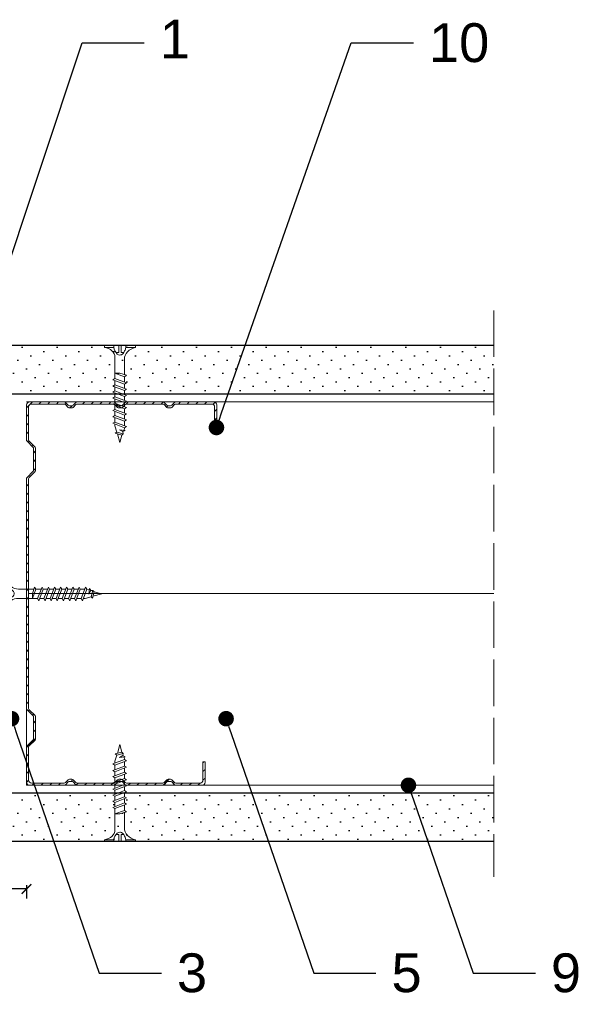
# Model space of a CAD drawing. Header units: millimetres. Extents: x 1776 to 2793, y 1041 to 1933.
# Tile 9 of 9: x 2649 to 2793, y 1679 to 1933. Entities that reach past the tile are written whole.
import ezdxf
from ezdxf import colors
from ezdxf.entities.mleader import LeaderData, LeaderLine
from ezdxf.math import Vec2, Vec3

# ---------------------------------------------------------------- set-up
doc = ezdxf.new("R2010")
doc.units = ezdxf.units.MM
doc.linetypes.add('ACAD_ISO02W100', pattern=[15, 12, -3])
for name, color, linetype, lineweight in [('_ISOVER WELNA', 7, 'BATTING', 9), ('_RIGIPS AKCESORIA', 7, 'Continuous', 18), ('_RIGIPS G-K', 7, 'Continuous', 25), ('_RIGIPS PROFIL', 7, 'Continuous', 18), ('OPISY', 7, 'Continuous', 9), ('PRZERYWANA', 7, 'ACAD_ISO02W100', 9), ('WYMIARY', 7, 'Continuous', 25)]:
    doc.layers.add(name, color=color, linetype=linetype, lineweight=lineweight)
doc.styles.get("Standard").update_dxf_attribs({"font": 'arial.ttf'})
doc.linetypes.add('BATTING', pattern='A,0.00254,-2.54,[134,ltypeshp.shx,S=2.54,R=0,X=-2.54,Y=0],-5.08,[134,ltypeshp.shx,S=2.54,R=180,X=2.54,Y=0],-2.54', length=10.16254)
doc.dimstyles.new('ISO-25', dxfattribs={"dimtxt": 5, "dimasz": 2.5, "dimexe": 2.5, "dimexo": 0.625, "dimtad": 1, "dimtxsty": 'Standard', "dimblk": 'ARCHTICK', "dimcen": 2.5, "dimadec": 0, "dimazin": 0, "dimtfac": 1, "dimtmove": 0, "dimatfit": 3, "dimfxl": 1, "dimfxlon": 1, "dimarcsym": 0})
pattern_1 = [(315, (165.0837, 0), (3.367596, 1.122532), [0, -3.175])]

# ---------------------------------------------------------------- blocks, each defined once
blk = doc.blocks.new('TN 25')
at = {"layer": '_RIGIPS AKCESORIA'}
for p, q in [((0, -0.84), (0, 7.16)), ((0, 7.16), (0.46, 7.16)), ((0.46, 7.16), (0.46, 4.78)), ((0.46, 4.78), (0, 4.78)), ((0, 3.5), (1.77, 3.5)), ((0, 2.83), (1.77, 2.83)), ((1.77, 3.5), (1.77, 4.2)), ((1.77, 2.83), (1.77, 2.18)), ((3.02, 4.46), (8.47, 4.46)), ((7.12, 4.46), (7.12, 3.18)), ((8.03, 2.01), (7.12, 4.46)), ((7.12, 3.18), (7.65, 1.53)), ((8.47, 4.46), (8.79, 5)), ((9.61, 1.51), (8.47, 4.46)), ((8.79, 5), (9.93, 2.01)), ((9, 4.46), (10.1, 4.46)), ((10.1, 4.46), (10.41, 5)), ((11.23, 1.51), (10.1, 4.46)), ((10.41, 5), (11.56, 2.01)), ((10.62, 4.46), (11.67, 4.46)), ((11.67, 4.46), (11.99, 5)), ((12.81, 1.51), (11.67, 4.46)), ((11.99, 5), (13.14, 2.01)), ((12.2, 4.46), (13.21, 4.46)), ((13.21, 4.46), (13.52, 5)), ((14.34, 1.51), (13.21, 4.46)), ((13.52, 5), (14.67, 2.01)), ((13.73, 4.46), (14.8, 4.46)), ((14.8, 4.46), (15.12, 5)), ((15.94, 1.51), (14.8, 4.46)), ((15.12, 5), (16.26, 2.01)), ((15.33, 4.46), (16.42, 4.46)), ((16.42, 4.46), (16.73, 5)), ((17.55, 1.51), (16.42, 4.46)), ((16.73, 5), (17.88, 2.01)), ((16.94, 4.46), (17.99, 4.46)), ((17.99, 4.46), (18.31, 5)), ((19.13, 1.51), (17.99, 4.46)), ((18.31, 5), (19.45, 2.01)), ((18.52, 4.46), (19.68, 4.46)), ((19.68, 4.46), (20, 5)), ((20.82, 1.51), (19.68, 4.46)), ((20, 5), (21.14, 2.01)), ((20.21, 4.46), (20.7, 4.46)), ((20.7, 4.46), (22.28, 3.98)), ((21.85, 1.83), (21.67, 3.28)), ((21.67, 3.28), (22.14, 2.4)), ((22.28, 3.98), (22.56, 4.37)), ((22.7, 2.36), (22.28, 3.98)), ((22.56, 4.37), (23.03, 2.71)), ((23.03, 2.71), (22.7, 2.36)), ((22.71, 3.85), (25, 3.24)), ((25, 3.24), (23.03, 2.71)), ((0.46, 1.64), (0, 1.64)), ((0.46, -0.84), (0.46, 1.64)), ((7.49, 2.01), (3.55, 2.01)), ((7.65, 1.53), (8.03, 2.01)), ((9.41, 2.01), (8.03, 2.01)), ((9.93, 2.01), (9.61, 1.51)), ((11.04, 2.01), (9.93, 2.01)), ((11.56, 2.01), (11.23, 1.51)), ((12.61, 2.01), (11.56, 2.01)), ((13.14, 2.01), (12.81, 1.51)), ((14.15, 2.01), (13.14, 2.01)), ((14.67, 2.01), (14.34, 1.51)), ((15.74, 2.01), (14.67, 2.01)), ((16.26, 2.01), (15.94, 1.51)), ((17.36, 2.01), (16.26, 2.01)), ((17.88, 2.01), (17.55, 1.51)), ((18.93, 2.01), (17.88, 2.01)), ((19.45, 2.01), (19.13, 1.51)), ((19.45, 2.01), (20.62, 2.01)), ((21.14, 2.01), (20.82, 1.51)), ((21.14, 2.01), (21.81, 2.12)), ((22.14, 2.4), (21.85, 1.83)), ((22.7, 2.36), (22.14, 2.4)), ((0, -0.84), (0.46, -0.84))]:
    blk.add_line(p, q, dxfattribs=at)
for centre, major_axis, ratio, start_param, end_param in [((3.09, 7.67), (0.17, 3.2), 0.826134, 1.773653, 3.180586), ((-0.04, 0.9), (0, 3.93), 0.848176, -0.720942, -0.151112), ((1.66, 3.18), (0, 0.895), 0.848176, -1.552777, -0.720942), ((1.66, 3.18), (0, 0.895), 0.848176, 3.862535, 4.730408), ((3.37, -1.57), (0.28, 3.57), 0.832181, 0.035984, 1.430787), ((-2.73, 15.91), (0, 14.76), 0.848176, 3.399396, 3.475072), ((0.59, 4.62), (0, 2.81), 0.848176, 3.475072, 3.862535)]:
    blk.add_ellipse(centre, major_axis=major_axis, ratio=ratio, start_param=start_param, end_param=end_param, dxfattribs=at)
blk = doc.blocks.new('CW 100 ULTRASTIL')
h = blk.add_hatch()
h.set_pattern_fill('ANSI31', color=256, scale=0.5, style=0)
h.paths.add_polyline_path([(179.46, 109.85, -0.198912), (179.6, 110.2), (181.11, 111.71, 0.198912), (181.26, 112.06), (181.26, 117.65, 0.198912), (181.11, 118), (179.6, 119.51, -0.198912), (179.46, 119.86), (179.46, 128.31, -0.414214), (180.26, 129.11), (188.58, 129.11, -0.198912), (188.93, 128.96), (189.64, 128.25, 0.198912), (189.99, 128.11), (190.58, 128.11, 0.198912), (190.93, 128.25), (191.64, 128.96, -0.198912), (191.99, 129.11), (201.28, 129.11, -0.198912), (201.63, 128.96), (202.34, 128.25, 0.198912), (202.69, 128.11), (203.28, 128.11, 0.198912), (203.63, 128.25), (204.34, 128.96, -0.198912), (204.69, 129.11), (213.98, 129.11, -0.198912), (214.33, 128.96), (215.04, 128.25, 0.198912), (215.39, 128.11), (215.98, 128.11, 0.198912), (216.33, 128.25), (217.04, 128.96, -0.198912), (217.39, 129.11), (226.56, 129.11, -0.414214), (227.36, 128.31), (227.36, 123.66), (227.91, 123.66), (227.91, 128.86, 0.414214), (227.11, 129.66), (217.39, 129.66, 0.198912), (217.04, 129.51), (216.33, 128.8, -0.198912), (215.98, 128.66), (215.39, 128.66, -0.198912), (215.04, 128.8), (214.33, 129.51, 0.198912), (213.98, 129.66), (204.69, 129.66, 0.198912), (204.34, 129.51), (203.63, 128.8, -0.198912), (203.28, 128.66), (202.69, 128.66, -0.198912), (202.34, 128.8), (201.63, 129.51, 0.198912), (201.28, 129.66), (191.99, 129.66, 0.198912), (191.64, 129.51), (190.93, 128.8, -0.198912), (190.58, 128.66), (189.99, 128.66, -0.198912), (189.64, 128.8), (188.93, 129.51, 0.198912), (188.58, 129.66), (179.71, 129.66, 0.414214), (178.91, 128.86), (178.91, 119.86, 0.198912), (179.05, 119.51), (180.56, 118, -0.198912), (180.71, 117.65), (180.71, 112.06, -0.198912), (180.56, 111.71), (179.05, 110.2, 0.198912), (178.91, 109.85), (178.91, 50.66, 0.198912), (179.05, 50.31), (180.56, 48.8, -0.198912), (180.71, 48.45), (180.71, 42.86, -0.198912), (180.56, 42.51), (179.05, 41, 0.198912), (178.91, 40.65), (178.91, 31.66, 0.414214), (179.71, 30.86), (188.58, 30.86, 0.198912), (188.93, 31), (189.64, 31.71, -0.198912), (189.99, 31.86), (190.58, 31.86, -0.198912), (190.93, 31.71), (191.64, 31, 0.198912), (191.99, 30.86), (201.28, 30.86, 0.198912), (201.63, 31), (202.34, 31.71, -0.198912), (202.69, 31.86), (203.28, 31.86, -0.198912), (203.63, 31.71), (204.34, 31, 0.198912), (204.69, 30.86), (213.98, 30.86, 0.198912), (214.33, 31), (215.04, 31.71, -0.198912), (215.39, 31.86), (215.98, 31.86, -0.198912), (216.33, 31.71), (217.04, 31, 0.198912), (217.39, 30.86), (224.11, 30.86, 0.414214), (224.91, 31.66), (224.91, 36.86), (224.36, 36.86), (224.36, 32.21, -0.414214), (223.56, 31.41), (217.39, 31.41, -0.198912), (217.04, 31.55), (216.33, 32.26, 0.198912), (215.98, 32.41), (215.39, 32.41, 0.198912), (215.04, 32.26), (214.33, 31.55, -0.198912), (213.98, 31.41), (204.69, 31.41, -0.198912), (204.34, 31.55), (203.63, 32.26, 0.198912), (203.28, 32.41), (202.69, 32.41, 0.198912), (202.34, 32.26), (201.63, 31.55, -0.198912), (201.28, 31.41), (191.99, 31.41, -0.198912), (191.64, 31.55), (190.93, 32.26, 0.198912), (190.58, 32.41), (189.99, 32.41, 0.198912), (189.64, 32.26), (188.93, 31.55, -0.198912), (188.58, 31.41), (180.26, 31.41, -0.414214), (179.46, 32.21), (179.46, 40.65, -0.198912), (179.6, 41), (181.11, 42.51, 0.198912), (181.26, 42.86), (181.26, 48.45, 0.198912), (181.11, 48.8), (179.6, 50.31, -0.198912), (179.46, 50.66)])
at = {"layer": '_RIGIPS PROFIL'}
for p, q in [((188.58, 129.66), (179.71, 129.66)), ((188.93, 129.51), (189.64, 128.8)), ((191.64, 129.51), (190.93, 128.8)), ((201.28, 129.66), (191.99, 129.66)), ((201.63, 129.51), (202.34, 128.8)), ((204.34, 129.51), (203.63, 128.8)), ((204.69, 129.66), (213.98, 129.66)), ((214.33, 129.51), (215.04, 128.8)), ((217.04, 129.51), (216.33, 128.8)), ((227.11, 129.66), (217.39, 129.66)), ((178.91, 128.86), (178.91, 119.86)), ((179.46, 128.31), (179.46, 119.86)), ((188.58, 129.11), (180.26, 129.11)), ((188.93, 128.96), (189.64, 128.25)), ((190.58, 128.66), (189.99, 128.66)), ((190.58, 128.11), (189.99, 128.11)), ((191.64, 128.96), (190.93, 128.25)), ((201.28, 129.11), (191.99, 129.11)), ((201.63, 128.96), (202.34, 128.25)), ((203.28, 128.66), (202.69, 128.66)), ((203.28, 128.11), (202.69, 128.11)), ((204.34, 128.96), (203.63, 128.25)), ((204.69, 129.11), (213.98, 129.11)), ((214.33, 128.96), (215.04, 128.25)), ((215.98, 128.66), (215.39, 128.66)), ((215.98, 128.11), (215.39, 128.11)), ((217.04, 128.96), (216.33, 128.25)), ((226.56, 129.11), (217.39, 129.11)), ((227.36, 123.66), (227.36, 128.31)), ((227.91, 123.66), (227.91, 128.86)), ((227.36, 123.66), (227.91, 123.66)), ((180.56, 118), (179.05, 119.51)), ((181.11, 118), (179.6, 119.51)), ((180.71, 117.65), (180.71, 112.06)), ((181.26, 117.65), (181.26, 112.06)), ((180.56, 111.71), (179.05, 110.2)), ((181.11, 111.71), (179.6, 110.2)), ((178.91, 109.85), (178.91, 50.66)), ((179.46, 109.85), (179.46, 50.66)), ((180.56, 48.8), (179.05, 50.31)), ((181.11, 48.8), (179.6, 50.31)), ((180.71, 42.86), (180.71, 48.45)), ((181.26, 42.86), (181.26, 48.45)), ((178.91, 31.66), (178.91, 40.65)), ((180.56, 42.51), (179.05, 41)), ((179.46, 32.21), (179.46, 40.65)), ((181.11, 42.51), (179.6, 41)), ((224.36, 36.86), (224.36, 32.21)), ((224.36, 36.86), (224.91, 36.86)), ((224.91, 36.86), (224.91, 31.66)), ((188.58, 30.86), (179.71, 30.86)), ((188.58, 31.41), (180.26, 31.41)), ((188.93, 31.55), (189.64, 32.26)), ((188.93, 31), (189.64, 31.71)), ((190.58, 32.41), (189.99, 32.41)), ((190.58, 31.86), (189.99, 31.86)), ((191.64, 31.55), (190.93, 32.26)), ((191.64, 31), (190.93, 31.71)), ((201.28, 31.41), (191.99, 31.41)), ((201.28, 30.86), (191.99, 30.86)), ((201.63, 31.55), (202.34, 32.26)), ((201.63, 31), (202.34, 31.71)), ((203.28, 32.41), (202.69, 32.41)), ((203.28, 31.86), (202.69, 31.86)), ((204.34, 31.55), (203.63, 32.26)), ((204.34, 31), (203.63, 31.71)), ((204.69, 31.41), (213.98, 31.41)), ((204.69, 30.86), (213.98, 30.86)), ((214.33, 31.55), (215.04, 32.26)), ((214.33, 31), (215.04, 31.71)), ((215.98, 32.41), (215.39, 32.41)), ((215.98, 31.86), (215.39, 31.86)), ((217.04, 31.55), (216.33, 32.26)), ((217.04, 31), (216.33, 31.71)), ((223.56, 31.41), (217.39, 31.41)), ((224.11, 30.86), (217.39, 30.86))]:
    blk.add_line(p, q, dxfattribs=at)
for centre, radius, start, end in [((179.71, 128.86), 0.8, 90, 180), ((188.58, 129.16), 0.5, 45, 90), ((191.99, 129.16), 0.5, 90, 135), ((201.28, 129.16), 0.5, 45, 90), ((204.69, 129.16), 0.5, 90, 135), ((213.98, 129.16), 0.5, 45, 90), ((217.39, 129.16), 0.5, 90, 135), ((227.11, 128.86), 0.8, 0, 90), ((180.26, 128.31), 0.8, 90, 180), ((188.58, 128.61), 0.5, 45, 90), ((189.99, 129.16), 0.5, 225, 270), ((189.99, 128.61), 0.5, 225, 270), ((190.58, 129.16), 0.5, 270, 315), ((190.58, 128.61), 0.5, 270, 315), ((191.99, 128.61), 0.5, 90, 135), ((201.28, 128.61), 0.5, 45, 90), ((202.69, 129.16), 0.5, 225, 270), ((202.69, 128.61), 0.5, 225, 270), ((203.28, 129.16), 0.5, 270, 315), ((203.28, 128.61), 0.5, 270, 315), ((204.69, 128.61), 0.5, 90, 135), ((213.98, 128.61), 0.5, 45, 90), ((215.39, 129.16), 0.5, 225, 270), ((215.39, 128.61), 0.5, 225, 270), ((215.98, 129.16), 0.5, 270, 315), ((215.98, 128.61), 0.5, 270, 315), ((217.39, 128.61), 0.5, 90, 135), ((226.56, 128.31), 0.8, 0, 90), ((179.41, 119.86), 0.5, 180, 225), ((179.96, 119.86), 0.5, 180, 225), ((180.21, 117.65), 0.5, 0, 45), ((180.76, 117.65), 0.5, 0, 45), ((180.21, 112.06), 0.5, 315, 0), ((180.76, 112.06), 0.5, 315, 0), ((179.41, 109.85), 0.5, 135, 180), ((179.96, 109.85), 0.5, 135, 180), ((179.41, 50.66), 0.5, 180, 225), ((179.96, 50.66), 0.5, 180, 225), ((180.21, 48.45), 0.5, 0, 45), ((180.76, 48.45), 0.5, 0, 45), ((179.41, 40.65), 0.5, 135, 180), ((179.96, 40.65), 0.5, 135, 180), ((180.21, 42.86), 0.5, 315, 0), ((180.76, 42.86), 0.5, 315, 0), ((179.71, 31.66), 0.8, 180, 270), ((180.26, 32.21), 0.8, 180, 270), ((188.58, 31.91), 0.5, 270, 315), ((188.58, 31.36), 0.5, 270, 315), ((189.99, 31.91), 0.5, 90, 135), ((189.99, 31.36), 0.5, 90, 135), ((190.58, 31.91), 0.5, 45, 90), ((190.58, 31.36), 0.5, 45, 90), ((191.99, 31.91), 0.5, 225, 270), ((191.99, 31.36), 0.5, 225, 270), ((201.28, 31.91), 0.5, 270, 315), ((201.28, 31.36), 0.5, 270, 315), ((202.69, 31.91), 0.5, 90, 135), ((202.69, 31.36), 0.5, 90, 135), ((203.28, 31.91), 0.5, 45, 90), ((203.28, 31.36), 0.5, 45, 90), ((204.69, 31.91), 0.5, 225, 270), ((204.69, 31.36), 0.5, 225, 270), ((213.98, 31.91), 0.5, 270, 315), ((213.98, 31.36), 0.5, 270, 315), ((215.39, 31.91), 0.5, 90, 135), ((215.39, 31.36), 0.5, 90, 135), ((215.98, 31.91), 0.5, 45, 90), ((215.98, 31.36), 0.5, 45, 90), ((217.39, 31.91), 0.5, 225, 270), ((217.39, 31.36), 0.5, 225, 270), ((223.56, 32.21), 0.8, 270, 0), ((224.11, 31.66), 0.8, 270, 0)]:
    blk.add_arc(centre, radius, start, end, dxfattribs=at)
blk = doc.blocks.new('_Dot')
at = {"color": 0, "linetype": 'ByBlock', "lineweight": -2}
blk.add_line((-0.5, 0), (-1, 0), dxfattribs=at)
at = {"color": 0, "linetype": 'ByBlock', "const_width": 0.5}
blk.add_lwpolyline([(-0.25, 0, 1), (0.25, 0, 1)], format="xyb", close=True, dxfattribs=at)
blk = doc.blocks.new('_ArchTick')
at = {"color": 0, "linetype": 'ByBlock', "const_width": 0.15}
blk.add_lwpolyline([(-0.5, -0.5), (0.5, 0.5)], dxfattribs=at)
blk = doc.blocks.new('*D22')
at = {"layer": 'Defpoints', "color": 0, "transparency": 16777216}
for p in [(2650.36, 1735.87), (2631.86, 1733.87), (2631.86, 1709.15)]:
    blk.add_point(p, dxfattribs=at)
at = {"layer": 'WYMIARY', "color": 0, "lineweight": -2, "transparency": 16777216}
for p, q in [((2631.86, 1710.15), (2631.86, 1706.65)), ((2650.36, 1709.15), (2631.86, 1709.15)), ((2650.36, 1710.15), (2650.36, 1706.65))]:
    blk.add_line(p, q, dxfattribs=at)
at = {"layer": 'WYMIARY', "color": 0, "lineweight": -2, "transparency": 16777216, "xscale": 2.5, "yscale": 2.5, "zscale": 2.5, "rotation": 180}
blk.add_blockref('_ArchTick', (2631.86, 1709.15), dxfattribs=at)
at = {"layer": 'WYMIARY', "color": 0, "lineweight": -2, "transparency": 16777216, "xscale": 2.5, "yscale": 2.5, "zscale": 2.5}
blk.add_blockref('_ArchTick', (2650.36, 1709.15), dxfattribs=at)
at = {"layer": 'WYMIARY', "color": 0, "transparency": 16777216, "insert": (2641.11, 1712.31), "char_height": 5, "attachment_point": 5}
blk.add_mtext('a', dxfattribs=at)

msp = doc.modelspace()

# ---------------------------------------------------------------- hatches: boundary and pattern name
at = {"layer": '_RIGIPS G-K'}
h = msp.add_hatch(dxfattribs=at)
h.set_pattern_fill('DOTS', color=256, scale=2, angle=-45, style=0)
h.set_pattern_definition(pattern_1)
h.paths.add_polyline_path([(2770.709, 1849.166), (2567.856, 1849.166), (2567.856, 1836.666), (2770.709, 1836.666)])
h = msp.add_hatch(dxfattribs=at)
h.set_pattern_fill('DOTS', color=256, scale=2, angle=-45, style=0)
h.set_pattern_definition(pattern_1)
h.paths.add_polyline_path([(2770.709, 1733.866), (2565.356, 1733.866), (2565.356, 1721.366), (2770.709, 1721.366)])

# ---------------------------------------------------------------- linework, layer by layer
at = {"layer": '_ISOVER WELNA', "ltscale": 4.8}
msp.add_line((2770.709, 1785.266), (2650.906, 1785.266), dxfattribs=at)
at = {"layer": '_RIGIPS G-K'}
for p, q in [((2770.709, 1849.166), (2567.856, 1849.166)), ((2770.709, 1836.666), (2525.356, 1836.666)), ((2770.709, 1733.866), (2525.356, 1733.866)), ((2770.709, 1721.366), (2565.356, 1721.366))]:
    msp.add_line(p, q, dxfattribs=at)
at = {"layer": '_RIGIPS PROFIL'}
for p, q in [((2770.709, 1834.666), (2650.356, 1834.666)), ((2650.356, 1809.666), (2650.356, 1735.866)), ((2770.709, 1735.866), (2650.356, 1735.866))]:
    msp.add_line(p, q, dxfattribs=at)
at = {"layer": 'PRZERYWANA'}
msp.add_line((2770.709, 1858.266), (2770.709, 1712.266), dxfattribs=at)

# ---------------------------------------------------------------- block references
at = {"layer": '_RIGIPS AKCESORIA', "xscale": -1}
for p, rotation in [((2677.601, 1849.166), 90), ((2644.753, 1788.431), 180)]:
    msp.add_blockref('TN 25', p, dxfattribs=dict(at, rotation=rotation))
at = {"layer": '_RIGIPS AKCESORIA', "rotation": 90}
msp.add_blockref('TN 25', (2677.601, 1721.366), dxfattribs=at)
at = {"layer": '_RIGIPS PROFIL'}
msp.add_blockref('CW 100 ULTRASTIL', (2471.449, 1705.009), dxfattribs=at)

# ---------------------------------------------------------------- dimensions: what is measured, and where the dimension line sits
at = {"layer": 'WYMIARY'}
dim = msp.add_linear_dim(base=(2631.856, 1709.147), p1=(2650.356, 1735.866), p2=(2631.856, 1733.866), text='a', dimstyle='ISO-25', override={"dimtad": 3, "dimtmove": 2}, dxfattribs=at)
dim.commit()
dim.dimension.update_dxf_attribs({"geometry": '*D22', "text_midpoint": (2641.106, 1712.312)})

# ---------------------------------------------------------------- leaders
at = {"layer": 'OPISY'}
ml = msp.add_multileader_mtext('Standard', dxfattribs=at)
ml.set_content('1', color=256)
ml.set_leader_properties()
ml.set_arrow_properties(name='DOT')
ml.build(insert=Vec2(0, 0))
ctx = ml.context
ctx.base_point, ctx.char_height, ctx.landing_gap_size, ctx.plane_origin = Vec3(2680.671, 1927.172), 10, 4, Vec3(2488.082, 2070.832)
notes = []
notes.append((ctx, [(0, (1, 1, 0), (2664.671, 1927.172), (1, 0), 16, [(0, [(2636.082, 1841.637)], 0, [])])]))
ctx.mtext.insert, ctx.mtext.flow_direction = Vec3(2684.671, 1933.172), 5
ml = msp.add_multileader_mtext('Standard', dxfattribs=at)
ml.set_content('10', color=256)
ml.set_leader_properties()
ml.set_arrow_properties(name='DOT')
ml.build(insert=Vec2(0, 0))
ctx = ml.context
ctx.base_point, ctx.char_height, ctx.landing_gap_size, ctx.plane_origin = Vec3(2750.007, 1927.172), 10, 4, Vec3(2557.418, 2070.832)
notes.append((ctx, [(0, (1, 1, 0), (2734.007, 1927.172), (1, 0), 16, [(0, [(2699.28, 1828.07)], 0, [])])]))
ctx.mtext.insert, ctx.mtext.flow_direction = Vec3(2754.007, 1932.258), 5
ml = msp.add_multileader_mtext('Standard', dxfattribs=at)
ml.set_content('3', color=256)
ml.set_leader_properties()
ml.set_arrow_properties(name='DOT')
ml.build(insert=Vec2(0, 0))
ctx = ml.context
ctx.base_point, ctx.char_height, ctx.landing_gap_size, ctx.plane_origin = Vec3(2685.102, 1687.451), 10, 4, Vec3(2492.513, 1543.792)
notes.append((ctx, [(0, (1, 1, 0), (2669.102, 1687.451), (1, 0), 16, [(0, [(2646.505, 1753.024)], 0, [])])]))
ctx.mtext.insert, ctx.mtext.flow_direction = Vec3(2689.102, 1692.54), 5
ml = msp.add_multileader_mtext('Standard', dxfattribs=at)
ml.set_content('5', color=256)
ml.set_leader_properties()
ml.set_arrow_properties(name='DOT')
ml.build(insert=Vec2(0, 0))
ctx = ml.context
ctx.base_point, ctx.char_height, ctx.landing_gap_size, ctx.plane_origin = Vec3(2740.358, 1687.451), 10, 4, Vec3(2547.769, 1543.792)
notes.append((ctx, [(0, (1, 1, 0), (2724.358, 1687.451), (1, 0), 16, [(0, [(2701.761, 1753.024)], 0, [])])]))
ctx.mtext.insert, ctx.mtext.flow_direction = Vec3(2744.358, 1692.536), 5
ml = msp.add_multileader_mtext('Standard', dxfattribs=at)
ml.set_content('9', color=256)
ml.set_leader_properties()
ml.set_arrow_properties(name='DOT')
ml.build(insert=Vec2(0, 0))
ctx = ml.context
ctx.base_point, ctx.char_height, ctx.landing_gap_size, ctx.plane_origin = Vec3(2781.414, 1687.451), 10, 4, Vec3(2588.825, 1543.792)
notes.append((ctx, [(0, (1, 1, 0), (2765.414, 1687.451), (1, 0), 16, [(0, [(2748.73, 1735.866)], 0, [])])]))
ctx.mtext.insert, ctx.mtext.flow_direction = Vec3(2785.414, 1692.536), 5
for ctx, leaders in notes:
    for number, flags, end, landing, length, lines in leaders:
        leader = LeaderData()
        leader.index, (leader.has_last_leader_line, leader.has_dogleg_vector, leader.attachment_direction) = number, flags
        leader.last_leader_point, leader.dogleg_vector, leader.dogleg_length = Vec3(end), Vec3(landing), length
        for number, points, colour, breaks in lines:
            line = LeaderLine()
            line.index, line.vertices, line.color, line.breaks = number, Vec3.list(points), colors.encode_raw_color(colour), breaks
            leader.lines.append(line)
        ctx.leaders.append(leader)

doc.saveas('drawing.dxf')
